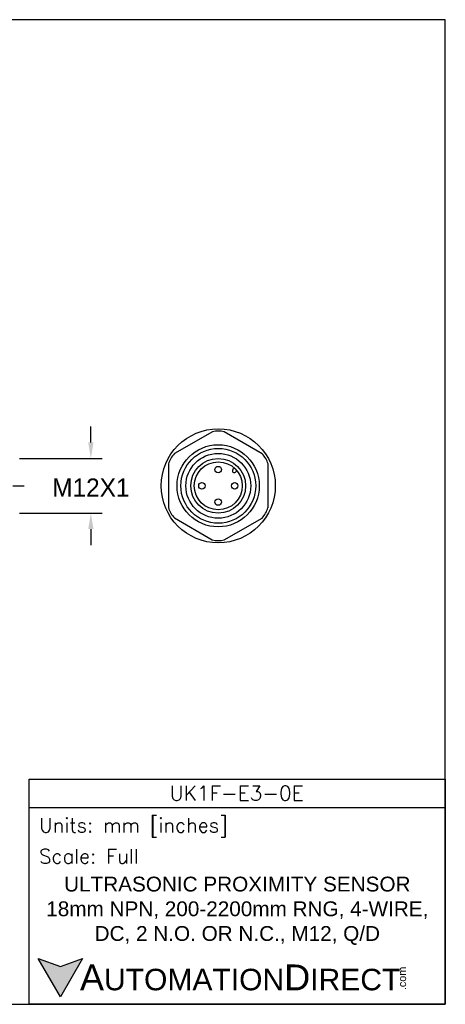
# Model space of a CAD drawing. Header units: inches. Extents: x 0 to 279, y 0 to 216.
# Tile 4 of 4: x 186 to 279, y 0 to 216. Entities that reach past the tile are written whole.
import ezdxf

# ---------------------------------------------------------------- set-up
doc = ezdxf.new("R2010")
doc.units = ezdxf.units.IN
doc.header["$LTSCALE"] = 10
doc.header["$MEASUREMENT"] = 0
doc.linetypes.add('CENTER', pattern=[2, 1.25, -0.25, 0.25, -0.25])
for name, color, linetype in [('center', 40, 'CENTER'), ('DIM', 140, 'Continuous'), ('Text', 140, 'Continuous')]:
    doc.layers.add(name, color=color, linetype=linetype)
doc.styles.add('\\M+2ABAC\\M+2A6A11', font='txt')
doc.styles.add('ROMANS', font='romans.shx')
doc.dimstyles.get("Standard").update_dxf_attribs({"dimtxt": 4, "dimasz": 3.5, "dimexe": 2.5, "dimexo": 1.5, "dimgap": 1, "dimtad": 0, "dimtih": 1, "dimtoh": 1, "dimdec": 1, "dimzin": 0, "dimdsep": 46, "dimtxsty": 'Standard', "dimcen": 0, "dimadec": 0, "dimazin": 0, "dimtfac": 1, "dimtdec": 1, "dimtofl": 0, "dimtmove": 0, "dimatfit": 3, "dimfxl": 0, "dimtolj": 1, "dimtzin": 0, "dimarcsym": 0})

# ---------------------------------------------------------------- blocks, each defined once
blk = doc.blocks.new('*D2')
at = {"layer": 'Defpoints', "color": 0}
for p in [(184.65, 119.69), (184.65, 107.69), (201.76, 107.69)]:
    blk.add_point(p, dxfattribs=at)
at = {"layer": 'DIM', "color": 0, "lineweight": -2}
for p, q in [((201.76, 123.19), (201.76, 126.69)), ((186.15, 119.69), (204.26, 119.69)), ((186.15, 107.69), (204.26, 107.69)), ((201.76, 104.19), (201.76, 100.69))]:
    blk.add_line(p, q, dxfattribs=at)
at = {"layer": 'DIM', "color": 0}
for points in [[(201.18, 123.19), (202.34, 123.19), (201.76, 119.69)], [(201.18, 104.19), (202.34, 104.19), (201.76, 107.69)]]:
    blk.add_solid(points, dxfattribs=at)
at = {"layer": 'DIM', "color": 0, "insert": (201.76, 113.3), "char_height": 4, "attachment_point": 5}
blk.add_mtext('\\A1;M12X1', dxfattribs=at)

msp = doc.modelspace()

# ---------------------------------------------------------------- hatches: boundary and pattern name
at = {"layer": 'Text'}
msp.add_hatch(color=256, dxfattribs=at).paths.add_polyline_path([(199.93, 10.07), (195.08, 8.31), (190.23, 10.07), (195.08, 1.67)])

# ---------------------------------------------------------------- linework, layer by layer
for p, q in [((228.38, 125.54), (220.06, 120.75)), ((239.28, 120.72), (230.98, 125.54)), ((218.77, 118.5), (218.75, 108.9)), ((233.2, 117.58), (232.88, 117.27)), ((233.75, 116.99), (233.44, 116.68)), ((240.57, 108.88), (240.58, 118.48)), ((220.05, 106.66), (228.35, 101.84)), ((230.95, 101.84), (239.27, 106.63))]:
    msp.add_line(p, q)
for centre, radius in [((229.67, 113.69), 12.5), ((229.65, 113.69), 9), ((229.67, 113.69), 8.2), ((229.67, 113.69), 7.1), ((229.65, 113.69), 6), ((229.67, 113.69), 5.25), ((229.65, 117.25), 0.704), ((226.09, 113.69), 0.704), ((233.27, 113.69), 0.704), ((229.65, 110.13), 0.704)]:
    msp.add_circle(centre, radius)
for centre, radius, start, end in [((229.69, 120.03), 5.66, 76.7986, 103.2975), ((224.19, 116.88), 5.66, 136.7986, 163.2975), ((235.16, 116.84), 5.66, 16.7986, 43.2975), ((233.17, 116.99), 0.402, 135.7597, 311.9211), ((224.17, 110.54), 5.66, 196.7986, 223.2975), ((235.14, 110.5), 5.66, 316.7986, 343.2975), ((229.65, 107.35), 5.66, 256.7986, 283.2975)]:
    msp.add_arc(centre, radius, start, end)
at = {"layer": 'center'}
msp.add_line((89.64, 113.69), (187.65, 113.69), dxfattribs=at)
at = {"layer": 'Defpoints'}
msp.add_lwpolyline([(279.4, 215.9), (0, 215.9), (0, 0), (279.4, 0)], close=True, dxfattribs=at)
at = {"layer": 'Text'}
msp.add_line((188.28, 43.12), (279.4, 43.12), dxfattribs=at)
for points in [[(188.28, 0), (188.28, 49.4), (279.4, 49.4), (279.4, 0)], [(199.93, 10.07), (195.08, 1.67), (190.23, 10.07), (195.08, 8.31)]]:
    msp.add_lwpolyline(points, close=True, dxfattribs=at)

# ---------------------------------------------------------------- texts
at = {"layer": 'Text', "linetype": 'Continuous', "insert": (233.7, 46.3), "char_height": 3.248, "width": 61.1425, "attachment_point": 5, "style": 'ROMANS'}
msp.add_mtext('UK1F-E3-0E', dxfattribs=at)
at = {"layer": 'Text', "attachment_point": 4}
for s, insert, char_height, width, style in [(' Units: mm [inches]', (188.28, 38.75), 3.1404, 91.118, 'ROMANS'), (' Scale: Full', (188.28, 32.47), 3.1404, 91.118, 'ROMANS'), ('{\\fArial|b0|i0|c0|p34;     \\H1.2x;A\\H0.8333x;UTOMATION\\H1.2x;D\\H0.8333x;IRECT}', (190.23, 5.87), 4.7106, 79.7962, '\\M+2ABAC\\M+2A6A11')]:
    msp.add_mtext(s, dxfattribs=dict(at, insert=insert, char_height=char_height, width=width, style=style))
at = {"layer": 'Text', "linetype": 'Continuous', "insert": (233.84, 20.5), "char_height": 3.2482, "width": 90.3508, "attachment_point": 5}
msp.add_mtext('{\\fArial|b0|i0|c0|p34;ULTRASONIC PROXIMITY SENSOR\\P18mm NPN, 200-2200mm RNG, 4-WIRE, \\PDC, 2 N.O. OR N.C., M12, Q/D}', dxfattribs=at)
at = {"layer": 'Text', "insert": (269.12, 3.11), "char_height": 1.6958, "width": 5.0253, "attachment_point": 1, "rotation": 90, "style": '\\M+2ABAC\\M+2A6A11'}
msp.add_mtext('{\\fArial|b0|i0|c0|p34;.com}', dxfattribs=at)

# ---------------------------------------------------------------- dimensions: what is measured, and where the dimension line sits
at = {"layer": 'DIM'}
dim = msp.add_linear_dim(base=(201.76, 107.69), p1=(184.65, 119.69), p2=(184.65, 107.69), angle=90, text='M12X1', dimstyle='Standard', override={"dimpost": '\\X'}, dxfattribs=at)
dim.commit()
dim.dimension.update_dxf_attribs({"geometry": '*D2', "text_midpoint": (201.76, 113.3), "dimtype": 160})

doc.saveas('drawing.dxf')
